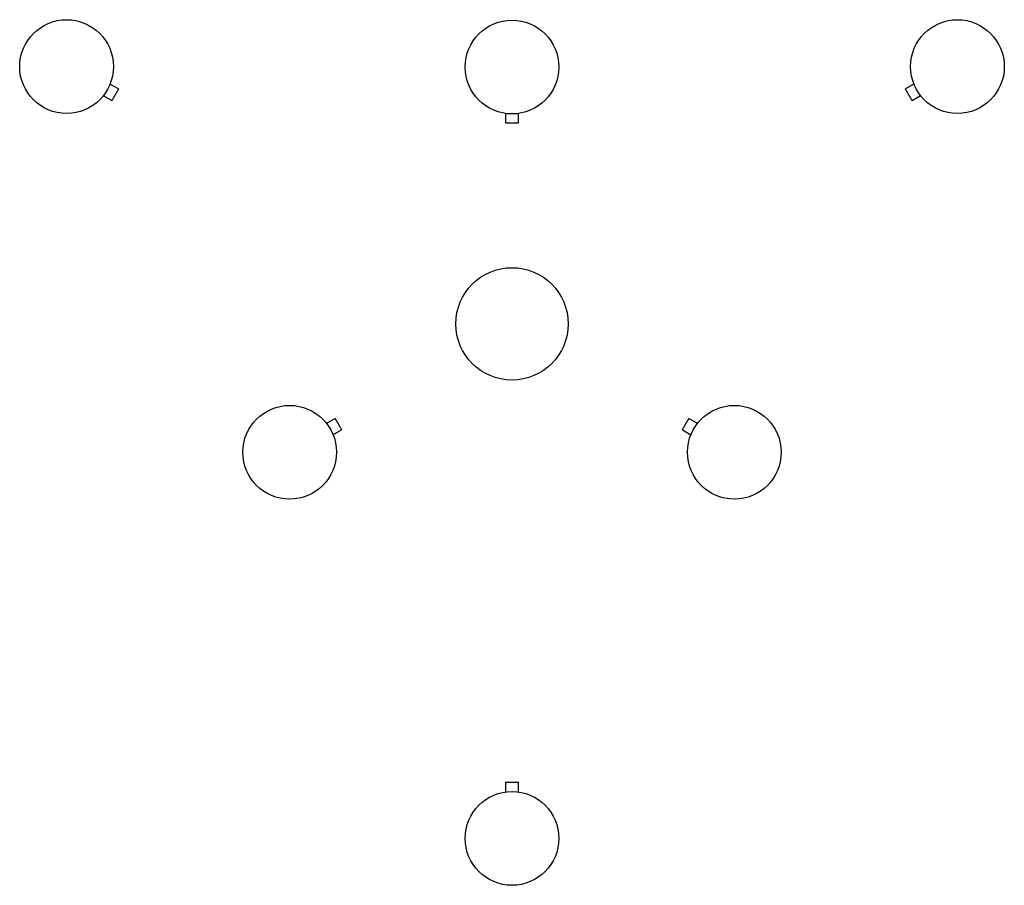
# Paper-space layout '_Superior' of a CAD drawing. Header units: inches. Extents: x -20.7 to 20.7, y -23.6 to 12.8.
import ezdxf

# ---------------------------------------------------------------- set-up
doc = ezdxf.new("R2010")
doc.units = ezdxf.units.IN
doc.header["$MEASUREMENT"] = 0

psp = doc.layouts.new('_Superior')

# ---------------------------------------------------------------- linework, layer by layer
at = {"color": 7, "linetype": 'Continuous', "lineweight": 25}
for p, q in [((-16.535, 9.865), (-16.895, 10.072)), ((16.899, 10.075), (16.535, 9.865)), ((-17.174, 9.597), (-16.81, 9.387)), ((16.81, 9.387), (17.171, 9.595)), ((-0.276, 8.844), (-0.276, 8.425)), ((0.276, 8.425), (0.276, 8.842)), ((-7.434, -3.974), (-7.797, -4.184)), ((7.796, -4.183), (7.434, -3.974)), ((-7.522, -4.661), (-7.159, -4.451)), ((7.159, -4.451), (7.519, -4.659)), ((-0.276, -19.252), (-0.276, -19.672)), ((0.276, -19.667), (0.276, -19.252))]:
    psp.add_line(p, q, dxfattribs=at)
for centre, radius in [((-18.718, 10.807), 1.969), ((0, 10.787), 1.969), ((18.718, 10.807), 1.969), ((0, 0), 2.36), ((-9.342, -5.394), 1.969), ((9.342, -5.394), 1.969), ((0, -21.614), 1.969)]:
    psp.add_circle(centre, radius, dxfattribs=at)
for points, knots in [([(-16.673, 9.626), (-16.675, 9.623), (-16.678, 9.617), (-16.684, 9.607), (-16.689, 9.598), (-16.694, 9.589), (-16.702, 9.575), (-16.713, 9.557), (-16.726, 9.535), (-16.738, 9.513), (-16.753, 9.486), (-16.771, 9.456), (-16.785, 9.431), (-16.794, 9.415), (-16.8, 9.405), (-16.805, 9.397), (-16.808, 9.392), (-16.809, 9.389), (-16.81, 9.388), (-16.81, 9.387), (-16.81, 9.387)], [0, 0, 0, 0, 0.025053, 0.050048, 0.075023, 0.100018, 0.125071, 0.187586, 0.2501, 0.312615, 0.375129, 0.500007, 0.624885, 0.687399, 0.749914, 0.812428, 0.874943, 0.916659, 0.958284, 1, 1, 1, 1]), ([(-16.535, 9.865), (-16.535, 9.865), (-16.535, 9.865), (-16.535, 9.864), (-16.536, 9.863), (-16.537, 9.862), (-16.538, 9.859), (-16.541, 9.855), (-16.545, 9.847), (-16.551, 9.837), (-16.56, 9.821), (-16.575, 9.796), (-16.592, 9.765), (-16.608, 9.739), (-16.62, 9.717), (-16.633, 9.695), (-16.644, 9.675), (-16.655, 9.657), (-16.664, 9.642), (-16.67, 9.631), (-16.673, 9.626)], [0, 0, 0, 0, 0.025053, 0.050048, 0.075023, 0.100018, 0.125071, 0.187586, 0.2501, 0.312615, 0.375129, 0.500007, 0.624885, 0.687399, 0.749914, 0.812428, 0.874943, 0.916659, 0.958284, 1, 1, 1, 1]), ([(16.673, 9.626), (16.671, 9.629), (16.667, 9.635), (16.662, 9.645), (16.656, 9.654), (16.651, 9.663), (16.643, 9.677), (16.633, 9.695), (16.62, 9.717), (16.608, 9.739), (16.592, 9.765), (16.575, 9.796), (16.56, 9.821), (16.551, 9.837), (16.545, 9.847), (16.541, 9.855), (16.538, 9.86), (16.536, 9.863), (16.535, 9.864), (16.535, 9.865), (16.535, 9.865)], [0, 0, 0, 0, 0.025053, 0.050048, 0.075023, 0.100018, 0.125071, 0.187586, 0.2501, 0.312615, 0.375129, 0.500007, 0.624885, 0.687399, 0.749914, 0.812428, 0.874943, 0.916659, 0.958284, 1, 1, 1, 1]), ([(16.81, 9.387), (16.81, 9.387), (16.81, 9.387), (16.81, 9.388), (16.81, 9.389), (16.809, 9.39), (16.807, 9.393), (16.805, 9.397), (16.8, 9.405), (16.794, 9.415), (16.785, 9.431), (16.771, 9.456), (16.753, 9.486), (16.738, 9.513), (16.726, 9.535), (16.713, 9.557), (16.701, 9.577), (16.691, 9.595), (16.682, 9.61), (16.676, 9.621), (16.673, 9.626)], [0, 0, 0, 0, 0.025053, 0.050048, 0.075023, 0.100018, 0.125071, 0.187586, 0.2501, 0.312615, 0.375129, 0.500007, 0.624885, 0.687399, 0.749914, 0.812428, 0.874943, 0.916659, 0.958284, 1, 1, 1, 1]), ([(0, 8.425), (-0.004, 8.425), (-0.011, 8.425), (-0.022, 8.425), (-0.032, 8.425), (-0.043, 8.425), (-0.059, 8.425), (-0.08, 8.425), (-0.106, 8.425), (-0.13, 8.425), (-0.161, 8.425), (-0.196, 8.425), (-0.225, 8.425), (-0.243, 8.425), (-0.255, 8.425), (-0.264, 8.425), (-0.27, 8.425), (-0.273, 8.425), (-0.275, 8.425), (-0.275, 8.425), (-0.276, 8.425)], [0, 0, 0, 0, 0.025053, 0.050048, 0.075023, 0.100018, 0.125071, 0.187586, 0.2501, 0.312615, 0.375129, 0.500007, 0.624885, 0.687399, 0.749914, 0.812428, 0.874943, 0.916659, 0.958284, 1, 1, 1, 1]), ([(0.276, 8.425), (0.276, 8.425), (0.275, 8.425), (0.275, 8.425), (0.274, 8.425), (0.272, 8.425), (0.269, 8.425), (0.264, 8.425), (0.255, 8.425), (0.243, 8.425), (0.225, 8.425), (0.196, 8.425), (0.161, 8.425), (0.13, 8.425), (0.106, 8.425), (0.08, 8.425), (0.057, 8.425), (0.036, 8.425), (0.018, 8.425), (0.006, 8.425), (0, 8.425)], [0, 0, 0, 0, 0.025053, 0.050048, 0.075023, 0.100018, 0.125071, 0.187586, 0.2501, 0.312615, 0.375129, 0.500007, 0.624885, 0.687399, 0.749914, 0.812428, 0.874943, 0.916659, 0.958284, 1, 1, 1, 1]), ([(-7.434, -3.974), (-7.434, -3.974), (-7.434, -3.974), (-7.434, -3.975), (-7.433, -3.976), (-7.433, -3.977), (-7.431, -3.979), (-7.429, -3.984), (-7.424, -3.992), (-7.418, -4.002), (-7.409, -4.018), (-7.395, -4.043), (-7.377, -4.073), (-7.361, -4.1), (-7.349, -4.121), (-7.336, -4.143), (-7.325, -4.163), (-7.314, -4.181), (-7.305, -4.197), (-7.299, -4.207), (-7.296, -4.213)], [0, 0, 0, 0, 0.025053, 0.050048, 0.075023, 0.100018, 0.125071, 0.187586, 0.2501, 0.312615, 0.375129, 0.500007, 0.624885, 0.687399, 0.749914, 0.812428, 0.874943, 0.916659, 0.958284, 1, 1, 1, 1]), ([(7.296, -4.213), (7.298, -4.209), (7.302, -4.203), (7.307, -4.194), (7.313, -4.185), (7.318, -4.175), (7.326, -4.161), (7.337, -4.143), (7.349, -4.121), (7.361, -4.1), (7.377, -4.073), (7.395, -4.043), (7.409, -4.018), (7.418, -4.002), (7.424, -3.992), (7.429, -3.984), (7.431, -3.979), (7.433, -3.976), (7.434, -3.974), (7.434, -3.974), (7.434, -3.974)], [0, 0, 0, 0, 0.025053, 0.050048, 0.075023, 0.100018, 0.125071, 0.187586, 0.2501, 0.312615, 0.375129, 0.500007, 0.624885, 0.687399, 0.749914, 0.812428, 0.874943, 0.916659, 0.958284, 1, 1, 1, 1]), ([(-7.296, -4.213), (-7.295, -4.216), (-7.291, -4.222), (-7.286, -4.231), (-7.28, -4.241), (-7.275, -4.25), (-7.267, -4.264), (-7.256, -4.282), (-7.244, -4.304), (-7.231, -4.325), (-7.216, -4.352), (-7.198, -4.382), (-7.184, -4.407), (-7.175, -4.423), (-7.169, -4.433), (-7.164, -4.441), (-7.161, -4.446), (-7.16, -4.449), (-7.159, -4.451), (-7.159, -4.451), (-7.159, -4.451)], [0, 0, 0, 0, 0.025053, 0.050048, 0.075023, 0.100018, 0.125071, 0.187586, 0.2501, 0.312615, 0.375129, 0.500007, 0.624885, 0.687399, 0.749914, 0.812428, 0.874943, 0.916659, 0.958284, 1, 1, 1, 1]), ([(7.159, -4.451), (7.159, -4.451), (7.159, -4.451), (7.159, -4.451), (7.16, -4.45), (7.16, -4.448), (7.162, -4.446), (7.164, -4.441), (7.169, -4.433), (7.175, -4.423), (7.184, -4.407), (7.198, -4.382), (7.216, -4.352), (7.231, -4.325), (7.244, -4.304), (7.256, -4.282), (7.268, -4.262), (7.278, -4.244), (7.287, -4.228), (7.293, -4.218), (7.296, -4.213)], [0, 0, 0, 0, 0.025053, 0.0500479, 0.0750234, 0.1000183, 0.1250713, 0.1875858, 0.2501004, 0.3126149, 0.3751294, 0.5000071, 0.6248849, 0.6873994, 0.7499139, 0.8124285, 0.874943, 0.9166585, 0.9582845, 1, 1, 1, 1]), ([(-0.276, -19.252), (-0.276, -19.252), (-0.275, -19.252), (-0.275, -19.252), (-0.274, -19.252), (-0.272, -19.252), (-0.269, -19.252), (-0.264, -19.252), (-0.255, -19.252), (-0.243, -19.252), (-0.225, -19.252), (-0.196, -19.252), (-0.161, -19.252), (-0.13, -19.252), (-0.106, -19.252), (-0.08, -19.252), (-0.057, -19.252), (-0.036, -19.252), (-0.018, -19.252), (-0.006, -19.252), (0, -19.252)], [0, 0, 0, 0, 0.025053, 0.050048, 0.075023, 0.100018, 0.125071, 0.187586, 0.2501, 0.312615, 0.375129, 0.500007, 0.624885, 0.687399, 0.749914, 0.812428, 0.874943, 0.916659, 0.958284, 1, 1, 1, 1]), ([(0, -19.252), (0.004, -19.252), (0.011, -19.252), (0.022, -19.252), (0.032, -19.252), (0.043, -19.252), (0.059, -19.252), (0.08, -19.252), (0.106, -19.252), (0.13, -19.252), (0.161, -19.252), (0.196, -19.252), (0.225, -19.252), (0.243, -19.252), (0.255, -19.252), (0.264, -19.252), (0.27, -19.252), (0.273, -19.252), (0.275, -19.252), (0.275, -19.252), (0.276, -19.252)], [0, 0, 0, 0, 0.025053, 0.050048, 0.075023, 0.100018, 0.125071, 0.187586, 0.2501, 0.312615, 0.375129, 0.500007, 0.624885, 0.687399, 0.749914, 0.812428, 0.874943, 0.916659, 0.958284, 1, 1, 1, 1])]:
    psp.add_open_spline(points, degree=3, knots=knots, dxfattribs=at)

doc.saveas('drawing.dxf')
